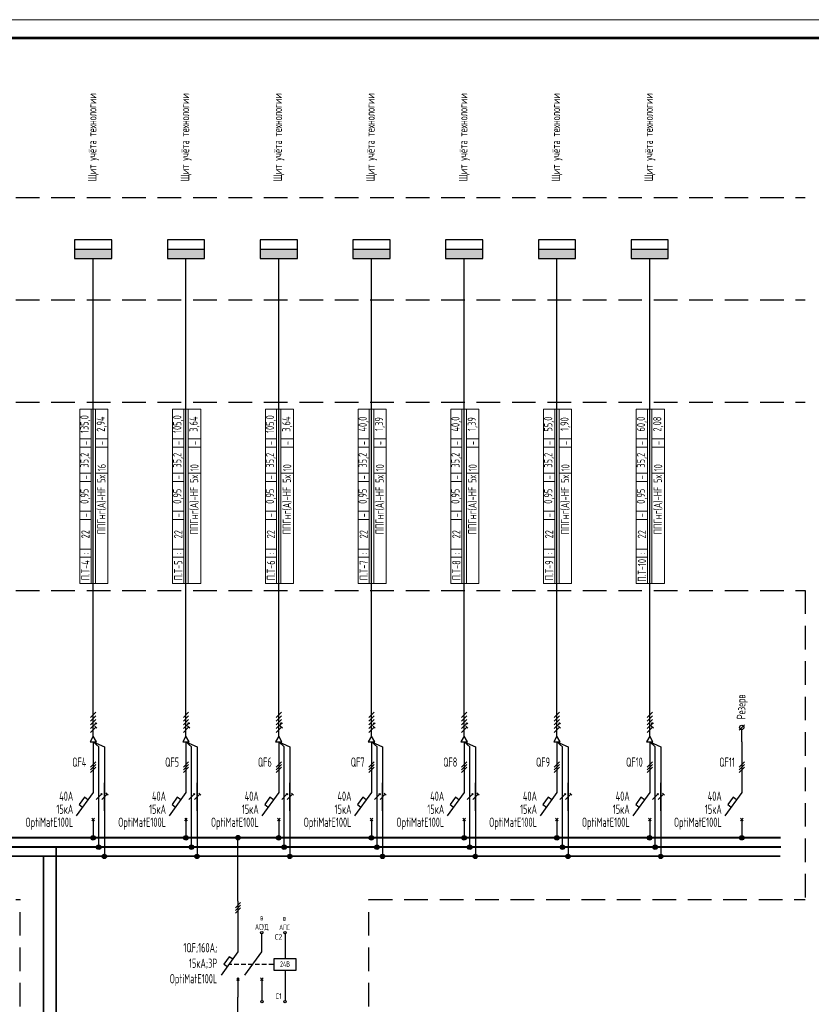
# Model space of a CAD drawing. Header units: millimetres. Extents: x -101899 to 582947, y -77476 to 345289.
# Tile 39 of 100: x 202447 to 223721, y -41005 to -14544. Entities that reach past the tile are written whole.
import ezdxf
from ezdxf.enums import TextEntityAlignment as Align

# ---------------------------------------------------------------- set-up
doc = ezdxf.new("R2010")
doc.units = ezdxf.units.MM
doc.linetypes.add('штриховая2', pattern=[9.525, 6.35, -3.175])
doc.layers.get('Defpoints').update_dxf_attribs({"color": 253})
doc.layers.add('$_Блоки', color=7, linetype='Continuous')
doc.layers.add('текст', color=7, linetype='Continuous', lineweight=20)
doc.layers.add('ФОРМАТ', color=7, linetype='Continuous', lineweight=18)
doc.styles.add('$_Electrical_gost', font='cs_gost2304.shx', dxfattribs={"width": 0.8})
doc.styles.add('Electrical_gost', font='cs_gost2304.shx', dxfattribs={"height": 250})

# ---------------------------------------------------------------- blocks, each defined once
blk = doc.blocks.new('Точка соединения')
blk.add_hatch(color=256).paths.add_polyline_path([(0.6, 0, 1), (-0.6, 0, 1)])
blk.add_hatch(color=256).paths.add_polyline_path([(0.6, 0, 1), (-0.6, 0, 1)])
blk.add_circle((0, 0), 0.6)
blk.add_circle((0, 0), 0.6)
blk = doc.blocks.new('*U29')
for p, q in [((0, 25.74), (0, 12.14)), ((0.71, 20.36), (-0.71, 18.94)), ((0.71, 19.65), (-0.71, 18.24)), ((0.71, 18.94), (-0.71, 17.53)), ((0, 12.14), (-4.55, 5.86)), ((-0.35, 5.2), (0.35, 4.49)), ((-0.35, 4.49), (0.35, 5.2)), ((0, 4.84), (0, 0))]:
    blk.add_line(p, q)
blk.add_lwpolyline([(-1.42, 10.18), (-2.35, 10.84), (-3.76, 8.87), (-2.85, 8.21)])
at = {"style": 'Electrical_gost', "flags": 8}
for tag, width, p in [('QF', 0.8, (-1.86, 20.29)), ('ХАРАКТЕРИСТИКА_И_ТОК', 0.8, (-5.38, 11.14)), ('ОТКЛЮЧАЮЩАЯ_СПОСОБНОСТЬ', 0.8, (-5.38, 7.64)), ('МАРКА', 0.6, (-5.38, 4.14))]:
    blk.add_attdef(tag, text='', height=2.5, dxfattribs=dict(at, width=width)).set_placement(p, align=Align.MIDDLE_RIGHT)
blk = doc.blocks.new('*U15')
h = blk.add_hatch(color=256)
h.dxf.hatch_style = 1
h.paths.add_polyline_path([(0.86, -0.29, 1), (0.56, -0.29, 1)])
for p, q in [((0.71, 2.71), (-0.71, 1.29)), ((0, -3.75), (0, 3.75)), ((0.71, 1.71), (-0.71, 0.29)), ((0.71, 0.71), (-0.71, -0.71)), ((0.71, -0.29), (-0.71, -1.71)), ((0.71, -1.29), (-0.71, -2.71)), ((0.99, -1.58), (0.42, -1.01))]:
    blk.add_line(p, q)
blk.add_circle((0.71, -0.29), 0.15)
blk = doc.blocks.new('*U13')
h = blk.add_hatch(color=256)
h.dxf.hatch_style = 1
h.paths.add_polyline_path([(0.86, 0.71, 1), (0.56, 0.71, 1)])
h = blk.add_hatch(color=256)
h.dxf.hatch_style = 1
h.paths.add_polyline_path([(0.86, 0.71, 1), (0.56, 0.71, 1)])
for p, q in [((0, -3.75), (0, 3.75)), ((-0.71, -0.71), (0.71, 0.71))]:
    blk.add_line(p, q)
blk.add_circle((0.71, 0.71), 0.15)
blk.add_circle((0.71, 0.71), 0.15)
blk = doc.blocks.new('*U12')
for p, q in [((0, -3.75), (0, 3.75)), ((-0.71, -0.71), (0.71, 0.71)), ((0.99, 0.42), (0.42, 0.99))]:
    blk.add_line(p, q)
blk = doc.blocks.new('*T367')
at = {"layer": 'Defpoints', "color": 8, "linetype": 'ByBlock', "lineweight": 0, "transparency": 16777216}
for p, q in [((0, 0), (0, 4680)), ((0, 4680), (755, 4680)), ((300, 0), (300, 4680)), ((420, 0), (420, 4680)), ((755, 0), (755, 4680)), ((0, 3880), (300, 3880)), ((420, 3880), (755, 3880)), ((0, 3660), (300, 3660)), ((420, 3660), (755, 3660)), ((0, 2960), (300, 2960)), ((420, 2960), (755, 2960)), ((0, 2740), (300, 2740)), ((0, 1940), (300, 1940)), ((0, 1720), (300, 1720)), ((0, 920), (300, 920)), ((0, 700), (300, 700)), ((0, 0), (755, 0))]:
    blk.add_line(p, q, dxfattribs=at)
at = {"color": 0, "transparency": 16777216, "char_height": 220, "rotation": 90, "style": '$_Electrical_gost'}
for s, insert, width, attachment_point in [('135,0', (150, 4280), 800, 5), ('2,94', (588, 4280), 800, 5), ('-', (150, 3770), 220, 5), ('-', (588, 3770), 220, 5), ('35,2', (150, 3310), 700, 5), ('16', (588, 3010), 600, 4), ('-', (150, 2850), 220, 5), ('{\\C256;ППГнг(А)-HF 5х}', (588, 2910), 2860, 6), ('0,95', (150, 2340), 800, 5), ('-', (150, 1830), 220, 5), ('22', (150, 1320), 800, 5), (':', (150, 810), 220, 5), ('П.Т-4', (150, 350), 700, 5)]:
    blk.add_mtext(s, dxfattribs=dict(at, insert=insert, width=width, attachment_point=attachment_point))
blk = doc.blocks.new('*U19')
at = {"layer": '$_Блоки'}
h = blk.add_hatch(color=0, dxfattribs=at)
h.dxf.hatch_style = 1
h.paths.add_polyline_path([(5, 0), (5, 2.5), (-5, 2.5), (-5, 0)])
at = {"layer": '$_Блоки', "color": 0}
blk.add_line((-5, 2.5), (5, 2.5), dxfattribs=at)
blk.add_lwpolyline([(-5, 0), (5, 0), (5, 5), (-5, 5)], close=True, dxfattribs=at)
at = {"layer": '$_Блоки', "style": 'Electrical_gost', "flags": 1}
for tag, p in [('ПОМЕЩЕНИЕ_№', (-0.37, 27.49)), ('ГРУППА_№', (-0.37, 23.49)), ('НАИМЕНОВАНИЕ', (-0.37, 19.49)), ('ПРИМЕЧАНИЕ', (-0.37, 15.49))]:
    blk.add_attdef(tag, text='', height=2.5, dxfattribs=at).set_placement(p, align=Align.TOP_LEFT)
blk = doc.blocks.new('*T368')
at = {"layer": 'Defpoints', "color": 8, "linetype": 'ByBlock', "lineweight": 0, "transparency": 16777216}
for p, q in [((0, 0), (0, 4680)), ((0, 4680), (755, 4680)), ((300, 0), (300, 4680)), ((420, 0), (420, 4680)), ((755, 0), (755, 4680)), ((0, 3880), (300, 3880)), ((420, 3880), (755, 3880)), ((0, 3660), (300, 3660)), ((420, 3660), (755, 3660)), ((0, 2960), (300, 2960)), ((420, 2960), (755, 2960)), ((0, 2740), (300, 2740)), ((0, 1940), (300, 1940)), ((0, 1720), (300, 1720)), ((0, 920), (300, 920)), ((0, 700), (300, 700)), ((0, 0), (755, 0))]:
    blk.add_line(p, q, dxfattribs=at)
at = {"color": 0, "transparency": 16777216, "char_height": 220, "rotation": 90, "style": '$_Electrical_gost'}
for s, insert, width, attachment_point in [('105,0', (150, 4280), 800, 5), ('3,64', (588, 4280), 800, 5), ('-', (150, 3770), 220, 5), ('-', (588, 3770), 220, 5), ('35,2', (150, 3310), 700, 5), ('10', (588, 3010), 600, 4), ('-', (150, 2850), 220, 5), ('{\\C256;ППГнг(А)-HF 5х}', (588, 2910), 2860, 6), ('0,95', (150, 2340), 800, 5), ('-', (150, 1830), 220, 5), ('22', (150, 1320), 800, 5), (':', (150, 810), 220, 5), ('П.Т-5', (150, 350), 700, 5)]:
    blk.add_mtext(s, dxfattribs=dict(at, insert=insert, width=width, attachment_point=attachment_point))
blk = doc.blocks.new('*T369')
at = {"layer": 'Defpoints', "color": 8, "linetype": 'ByBlock', "lineweight": 0, "transparency": 16777216}
for p, q in [((0, 0), (0, 4680)), ((0, 4680), (755, 4680)), ((300, 0), (300, 4680)), ((420, 0), (420, 4680)), ((755, 0), (755, 4680)), ((0, 3880), (300, 3880)), ((420, 3880), (755, 3880)), ((0, 3660), (300, 3660)), ((420, 3660), (755, 3660)), ((0, 2960), (300, 2960)), ((420, 2960), (755, 2960)), ((0, 2740), (300, 2740)), ((0, 1940), (300, 1940)), ((0, 1720), (300, 1720)), ((0, 920), (300, 920)), ((0, 700), (300, 700)), ((0, 0), (755, 0))]:
    blk.add_line(p, q, dxfattribs=at)
at = {"color": 0, "transparency": 16777216, "char_height": 220, "rotation": 90, "style": '$_Electrical_gost'}
for s, insert, width, attachment_point in [('105,0', (150, 4280), 800, 5), ('3,64', (588, 4280), 800, 5), ('-', (150, 3770), 220, 5), ('-', (588, 3770), 220, 5), ('35,2', (150, 3310), 700, 5), ('10', (588, 3010), 600, 4), ('-', (150, 2850), 220, 5), ('{\\C256;ППГнг(А)-HF 5х}', (588, 2910), 2860, 6), ('0,95', (150, 2340), 800, 5), ('-', (150, 1830), 220, 5), ('22', (150, 1320), 800, 5), (':', (150, 810), 220, 5), ('П.Т-6', (150, 350), 700, 5)]:
    blk.add_mtext(s, dxfattribs=dict(at, insert=insert, width=width, attachment_point=attachment_point))
blk = doc.blocks.new('*T370')
at = {"layer": 'Defpoints', "color": 8, "linetype": 'ByBlock', "lineweight": 0, "transparency": 16777216}
for p, q in [((0, 0), (0, 4680)), ((0, 4680), (755, 4680)), ((300, 0), (300, 4680)), ((420, 0), (420, 4680)), ((755, 0), (755, 4680)), ((0, 3880), (300, 3880)), ((420, 3880), (755, 3880)), ((0, 3660), (300, 3660)), ((420, 3660), (755, 3660)), ((0, 2960), (300, 2960)), ((420, 2960), (755, 2960)), ((0, 2740), (300, 2740)), ((0, 1940), (300, 1940)), ((0, 1720), (300, 1720)), ((0, 920), (300, 920)), ((0, 700), (300, 700)), ((0, 0), (755, 0))]:
    blk.add_line(p, q, dxfattribs=at)
at = {"color": 0, "transparency": 16777216, "char_height": 220, "rotation": 90, "style": '$_Electrical_gost'}
for s, insert, width, attachment_point in [('40,0', (150, 4280), 800, 5), ('1,39', (588, 4280), 800, 5), ('-', (150, 3770), 220, 5), ('-', (588, 3770), 220, 5), ('35,2', (150, 3310), 700, 5), ('10', (588, 3010), 600, 4), ('-', (150, 2850), 220, 5), ('{\\C256;ППГнг(А)-HF 5х}', (588, 2910), 2860, 6), ('0,95', (150, 2340), 800, 5), ('-', (150, 1830), 220, 5), ('22', (150, 1320), 800, 5), (':', (150, 810), 220, 5), ('П.Т-7', (150, 350), 700, 5)]:
    blk.add_mtext(s, dxfattribs=dict(at, insert=insert, width=width, attachment_point=attachment_point))
blk = doc.blocks.new('*T371')
at = {"layer": 'Defpoints', "color": 8, "linetype": 'ByBlock', "lineweight": 0, "transparency": 16777216}
for p, q in [((0, 0), (0, 4680)), ((0, 4680), (755, 4680)), ((300, 0), (300, 4680)), ((420, 0), (420, 4680)), ((755, 0), (755, 4680)), ((0, 3880), (300, 3880)), ((420, 3880), (755, 3880)), ((0, 3660), (300, 3660)), ((420, 3660), (755, 3660)), ((0, 2960), (300, 2960)), ((420, 2960), (755, 2960)), ((0, 2740), (300, 2740)), ((0, 1940), (300, 1940)), ((0, 1720), (300, 1720)), ((0, 920), (300, 920)), ((0, 700), (300, 700)), ((0, 0), (755, 0))]:
    blk.add_line(p, q, dxfattribs=at)
at = {"color": 0, "transparency": 16777216, "char_height": 220, "rotation": 90, "style": '$_Electrical_gost'}
for s, insert, width, attachment_point in [('40,0', (150, 4280), 800, 5), ('1,39', (588, 4280), 800, 5), ('-', (150, 3770), 220, 5), ('-', (588, 3770), 220, 5), ('35,2', (150, 3310), 700, 5), ('10', (588, 3010), 600, 4), ('-', (150, 2850), 220, 5), ('{\\C256;ППГнг(А)-HF 5х}', (588, 2910), 2860, 6), ('0,95', (150, 2340), 800, 5), ('-', (150, 1830), 220, 5), ('22', (150, 1320), 800, 5), (':', (150, 810), 220, 5), ('П.Т-8', (150, 350), 700, 5)]:
    blk.add_mtext(s, dxfattribs=dict(at, insert=insert, width=width, attachment_point=attachment_point))
blk = doc.blocks.new('*T372')
at = {"layer": 'Defpoints', "color": 8, "linetype": 'ByBlock', "lineweight": 0, "transparency": 16777216}
for p, q in [((0, 0), (0, 4680)), ((0, 4680), (755, 4680)), ((300, 0), (300, 4680)), ((420, 0), (420, 4680)), ((755, 0), (755, 4680)), ((0, 3880), (300, 3880)), ((420, 3880), (755, 3880)), ((0, 3660), (300, 3660)), ((420, 3660), (755, 3660)), ((0, 2960), (300, 2960)), ((420, 2960), (755, 2960)), ((0, 2740), (300, 2740)), ((0, 1940), (300, 1940)), ((0, 1720), (300, 1720)), ((0, 920), (300, 920)), ((0, 700), (300, 700)), ((0, 0), (755, 0))]:
    blk.add_line(p, q, dxfattribs=at)
at = {"color": 0, "transparency": 16777216, "char_height": 220, "rotation": 90, "style": '$_Electrical_gost'}
for s, insert, width, attachment_point in [('55,0', (150, 4280), 800, 5), ('1,90', (588, 4280), 800, 5), ('-', (150, 3770), 220, 5), ('-', (588, 3770), 220, 5), ('35,2', (150, 3310), 700, 5), ('10', (588, 3010), 600, 4), ('-', (150, 2850), 220, 5), ('{\\C256;ППГнг(А)-HF 5х}', (588, 2910), 2860, 6), ('0,95', (150, 2340), 800, 5), ('-', (150, 1830), 220, 5), ('22', (150, 1320), 800, 5), (':', (150, 810), 220, 5), ('П.Т-9', (150, 350), 700, 5)]:
    blk.add_mtext(s, dxfattribs=dict(at, insert=insert, width=width, attachment_point=attachment_point))
blk = doc.blocks.new('*T373')
at = {"layer": 'Defpoints', "color": 8, "linetype": 'ByBlock', "lineweight": 0, "transparency": 16777216}
for p, q in [((0, 0), (0, 4680)), ((0, 4680), (755, 4680)), ((300, 0), (300, 4680)), ((420, 0), (420, 4680)), ((755, 0), (755, 4680)), ((0, 3880), (300, 3880)), ((420, 3880), (755, 3880)), ((0, 3660), (300, 3660)), ((420, 3660), (755, 3660)), ((0, 2960), (300, 2960)), ((420, 2960), (755, 2960)), ((0, 2740), (300, 2740)), ((0, 1940), (300, 1940)), ((0, 1720), (300, 1720)), ((0, 920), (300, 920)), ((0, 700), (300, 700)), ((0, 0), (755, 0))]:
    blk.add_line(p, q, dxfattribs=at)
at = {"color": 0, "transparency": 16777216, "char_height": 220, "rotation": 90, "style": '$_Electrical_gost'}
for s, insert, width, attachment_point in [('60,0', (150, 4280), 800, 5), ('2,08', (588, 4280), 800, 5), ('-', (150, 3770), 220, 5), ('-', (588, 3770), 220, 5), ('35,2', (150, 3310), 700, 5), ('10', (588, 3010), 600, 4), ('-', (150, 2850), 220, 5), ('{\\C256;ППГнг(А)-HF 5х}', (588, 2910), 2860, 6), ('0,95', (150, 2340), 800, 5), ('-', (150, 1830), 220, 5), ('22', (150, 1320), 800, 5), (':', (150, 810), 220, 5), ('П.Т-10', (150, 350), 700, 5)]:
    blk.add_mtext(s, dxfattribs=dict(at, insert=insert, width=width, attachment_point=attachment_point))
blk = doc.blocks.new('*U374')
at = {"layer": 'ФОРМАТ'}
blk.add_lwpolyline([(594, 420), (594, 0), (0, 0), (0, 420)], close=True, dxfattribs=at)
at = {"layer": 'ФОРМАТ', "lineweight": 53}
blk.add_lwpolyline([(20, 5), (589, 5), (589, 415), (20, 415)], close=True, dxfattribs=at)

msp = doc.modelspace()

# ---------------------------------------------------------------- linework, layer by layer
for p, q in [((208384.1, -38269.5), (208242.6, -38410.9)), ((208384.1, -38340.2), (208242.6, -38481.6)), ((208313.4, -38237.6), (208313.4, -39597.6)), ((208384.1, -38410.9), (208242.6, -38552.3)), ((208313.4, -39597.6), (207858.1, -40226.3)), ((208278, -40292.3), (208348.7, -40363.1)), ((208278, -40363.1), (208348.7, -40292.3)), ((208313.4, -40327.7), (208313.4, -40812))]:
    msp.add_line(p, q)
at = {"linetype": 'штриховая2', "ltscale": 100}
for points in [[(193771, -19327.1), (223554.4, -19327.1)], [(193771, -22077.1), (223554.4, -22077.1)], [(193771, -24827.1), (223554.4, -24827.1)], [(193771, -29880.3), (223554.4, -29880.3)], [(223554.4, -29880.3), (223554.4, -38187.2)], [(193771, -38187.2), (202462, -38187.2)], [(211831.1, -50590.1), (202462, -50590.1), (202462, -38187.2)], [(211831.1, -50590.1), (211831.1, -38187.2)], [(211831.1, -38187.2), (223554.4, -38187.2)]]:
    msp.add_lwpolyline(points, dxfattribs=at)
for points in [[(204423.8, -33801.1), (204423.8, -20964.8)], [(206916.2, -33801.1), (206916.2, -20964.8)], [(209408.6, -33801.1), (209408.6, -20964.8)], [(211901, -33801.1), (211901, -20964.8)], [(214393.4, -33801.1), (214393.4, -20964.8)], [(216885.8, -33801.1), (216885.8, -20964.8)], [(219378.2, -33801.1), (219378.2, -20964.8)], [(221780, -33636.6), (221924.8, -33491.7)], [(204510.5, -33951.2), (204423.8, -33801.1), (204337.1, -33951.2), (204510.5, -33951.2)], [(207002.9, -33951.2), (206916.2, -33801.1), (206829.5, -33951.2), (207002.9, -33951.2)], [(209495.3, -33951.2), (209408.6, -33801.1), (209321.9, -33951.2), (209495.3, -33951.2)], [(211987.7, -33951.2), (211901, -33801.1), (211814.3, -33951.2), (211987.7, -33951.2)], [(214480.1, -33951.2), (214393.4, -33801.1), (214306.7, -33951.2), (214480.1, -33951.2)], [(216972.5, -33951.2), (216885.8, -33801.1), (216799.1, -33951.2), (216972.5, -33951.2)], [(219464.9, -33951.2), (219378.2, -33801.1), (219291.5, -33951.2), (219464.9, -33951.2)], [(221852.4, -33951.2), (221852.4, -33621.8)], [(204573.8, -36775.6), (204573.8, -34084.7), (204423.8, -33951.2), (204723.8, -34084.7), (204723.8, -37025.6)], [(207066.2, -36775.6), (207066.2, -34084.7), (206916.2, -33951.2), (207216.2, -34084.7), (207216.2, -37025.6)], [(209558.6, -36775.6), (209558.6, -34084.7), (209408.6, -33951.2), (209708.6, -34084.7), (209708.6, -37025.6)], [(212051, -36775.6), (212051, -34084.7), (211901, -33951.2), (212201, -34084.7), (212201, -37025.6)], [(214543.4, -36775.6), (214543.4, -34084.7), (214393.4, -33951.2), (214693.4, -34084.7), (214693.4, -37025.6)], [(217035.8, -36775.6), (217035.8, -34084.7), (216885.8, -33951.2), (217185.8, -34084.7), (217185.8, -37025.6)], [(219528.2, -36775.6), (219528.2, -34084.7), (219378.2, -33951.2), (219678.2, -34084.7), (219678.2, -37025.6)], [(208313.4, -38237.6), (208313.3, -36525.6)], [(208498.6, -40226.3), (208953.9, -39597.6), (208953.9, -39111.9)], [(209577.1, -39114.1), (209578.8, -39787.3)], [(208171.1, -39794.1), (208078.3, -39727.8), (207937.3, -39925.1), (208028.4, -39991.1)], [(208147.3, -39937.3), (208085.7, -39937.3)], [(208334, -39937.3), (208210.8, -39937.3)], [(208520.7, -39937.3), (208397.5, -39937.3)], [(208707.4, -39937.3), (208584.1, -39937.3)], [(208894.1, -39937.3), (208770.8, -39937.3)], [(209080.8, -39937.3), (208957.5, -39937.3)], [(209267.5, -39937.3), (209144.2, -39937.3)], [(209578.8, -40087.3), (209579.5, -40900.6)], [(208989.3, -40363.1), (208918.6, -40292.3)], [(208918.6, -40363.1), (208989.3, -40292.3)], [(208953.9, -40327.7), (208953.9, -40900.6)], [(208313.4, -46513), (208313.4, -40812)]]:
    msp.add_lwpolyline(points)
at = {"const_width": 50}
for points in [[(195010.2, -36525.6), (222901.4, -36525.6)], [(195010.2, -36775.6), (222905.4, -36775.6)], [(203425.1, -49011.5), (203425.2, -36775.6)], [(195010.2, -37025.6), (222891, -37025.6)], [(203085.3, -49559.3), (203085.3, -37025.6)]]:
    msp.add_lwpolyline(points, dxfattribs=at)
msp.add_lwpolyline([(209278.8, -40087.3), (209878.8, -40087.3), (209878.8, -39787.3), (209278.8, -39787.3)], close=True)
for centre, radius in [((221852.4, -33564.1), 57.6), ((208953.6, -39081.8), 32.3), ((209576.7, -39081.8), 32.3), ((208956.4, -40932.9), 32.3), ((209579.6, -40932.9), 32.3)]:
    msp.add_circle(centre, radius)

# ---------------------------------------------------------------- block references
at = {"xscale": 100, "yscale": 100, "zscale": 100}
for name, p in [('*U374', (181185.8, -56544.8)), ('*U19', (204423.8, -20964.8)), ('*U19', (206916.2, -20964.8)), ('*U19', (209408.6, -20964.8)), ('*U19', (211901, -20964.8)), ('*U19', (214393.4, -20964.8)), ('*U19', (216885.8, -20964.8)), ('*U19', (219378.2, -20964.8)), ('*U15', (204423.8, -33426.1)), ('*U15', (206916.2, -33426.1)), ('*U15', (209408.6, -33426.1)), ('*U15', (211901, -33426.1)), ('*U15', (214393.4, -33426.1)), ('*U15', (216885.8, -33426.1)), ('*U15', (219378.2, -33426.1)), ('*U13', (204573.8, -35430.1)), ('*U12', (204723.8, -35430.1)), ('*U13', (207066.2, -35430.1)), ('*U12', (207216.2, -35430.1)), ('*U13', (209558.6, -35430.1)), ('*U12', (209708.6, -35430.1)), ('*U13', (212051, -35430.1)), ('*U12', (212201, -35430.1)), ('*U13', (214543.4, -35430.1)), ('*U12', (214693.4, -35430.1)), ('*U13', (217035.8, -35430.1)), ('*U12', (217185.8, -35430.1)), ('*U13', (219528.2, -35430.1)), ('*U12', (219678.2, -35430.1)), ('Точка соединения', (204420.3, -36530.4)), ('Точка соединения', (206912.7, -36530.4)), ('Точка соединения', (209405.1, -36530.4)), ('Точка соединения', (211897.5, -36530.4)), ('Точка соединения', (214389.9, -36530.4)), ('Точка соединения', (216882.3, -36530.4)), ('Точка соединения', (219374.7, -36530.4)), ('Точка соединения', (221852.4, -36529.2)), ('Точка соединения', (204570.3, -36780.4)), ('Точка соединения', (207062.7, -36780.4)), ('Точка соединения', (209555.1, -36780.4)), ('Точка соединения', (212047.5, -36780.4)), ('Точка соединения', (214539.9, -36780.4)), ('Точка соединения', (217032.3, -36780.4)), ('Точка соединения', (219524.7, -36780.4)), ('Точка соединения', (204720.3, -37030.4)), ('Точка соединения', (207212.7, -37030.4)), ('Точка соединения', (209705.1, -37030.4)), ('Точка соединения', (212197.5, -37030.4)), ('Точка соединения', (214689.9, -37030.4)), ('Точка соединения', (217182.3, -37030.4)), ('Точка соединения', (219674.7, -37030.4))]:
    msp.add_blockref(name, p, dxfattribs=at)
for name, p in [('*T367', (204063.8, -29692.3)), ('*T368', (206556.2, -29692.3)), ('*T369', (209048.6, -29692.3)), ('*T370', (211541, -29692.3)), ('*T371', (214033.4, -29692.3)), ('*T372', (216525.8, -29692.3)), ('*T373', (219018.2, -29692.3))]:
    msp.add_blockref(name, p)
ref = msp.add_blockref('*U29', (204423.8, -36525.6), dxfattribs=dict(xscale=100, yscale=100, zscale=100))
ref.add_attrib('QF', 'QF4', dxfattribs={"height": 250, "style": 'Electrical_gost', "width": 0.8}).set_placement((204237.3, -34496.6), align=Align.MIDDLE_RIGHT)
ref.add_attrib('ХАРАКТЕРИСТИКА_И_ТОК', '40А', dxfattribs={"height": 250, "style": 'Electrical_gost', "width": 0.8}).set_placement((203886.2, -35411.4), align=Align.MIDDLE_RIGHT)
ref.add_attrib('ОТКЛЮЧАЮЩАЯ_СПОСОБНОСТЬ', '15кА', dxfattribs={"height": 250, "style": 'Electrical_gost', "width": 0.8}).set_placement((203886.2, -35761.4), align=Align.MIDDLE_RIGHT)
ref.add_attrib('МАРКА', 'OptiMatE100L', dxfattribs={"height": 250, "style": 'Electrical_gost', "width": 0.7}).set_placement((203886.2, -36111.4), align=Align.MIDDLE_RIGHT)
ref = msp.add_blockref('*U29', (206916.2, -36525.6), dxfattribs=dict(xscale=100, yscale=100, zscale=100))
ref.add_attrib('QF', 'QF5', dxfattribs={"height": 250, "style": 'Electrical_gost', "width": 0.8}).set_placement((206729.7, -34496.6), align=Align.MIDDLE_RIGHT)
ref.add_attrib('ХАРАКТЕРИСТИКА_И_ТОК', '40А', dxfattribs={"height": 250, "style": 'Electrical_gost', "width": 0.8}).set_placement((206378.6, -35411.4), align=Align.MIDDLE_RIGHT)
ref.add_attrib('ОТКЛЮЧАЮЩАЯ_СПОСОБНОСТЬ', '15кА', dxfattribs={"height": 250, "style": 'Electrical_gost', "width": 0.8}).set_placement((206378.6, -35761.4), align=Align.MIDDLE_RIGHT)
ref.add_attrib('МАРКА', 'OptiMatE100L', dxfattribs={"height": 250, "style": 'Electrical_gost', "width": 0.7}).set_placement((206378.6, -36111.4), align=Align.MIDDLE_RIGHT)
ref = msp.add_blockref('*U29', (209408.6, -36525.6), dxfattribs=dict(xscale=100, yscale=100, zscale=100))
ref.add_attrib('QF', 'QF6', dxfattribs={"height": 250, "style": 'Electrical_gost', "width": 0.8}).set_placement((209222.1, -34496.6), align=Align.MIDDLE_RIGHT)
ref.add_attrib('ХАРАКТЕРИСТИКА_И_ТОК', '40А', dxfattribs={"height": 250, "style": 'Electrical_gost', "width": 0.8}).set_placement((208871, -35411.4), align=Align.MIDDLE_RIGHT)
ref.add_attrib('ОТКЛЮЧАЮЩАЯ_СПОСОБНОСТЬ', '15кА', dxfattribs={"height": 250, "style": 'Electrical_gost', "width": 0.8}).set_placement((208871, -35761.4), align=Align.MIDDLE_RIGHT)
ref.add_attrib('МАРКА', 'OptiMatE100L', dxfattribs={"height": 250, "style": 'Electrical_gost', "width": 0.7}).set_placement((208871, -36111.4), align=Align.MIDDLE_RIGHT)
ref = msp.add_blockref('*U29', (211901, -36525.6), dxfattribs=dict(xscale=100, yscale=100, zscale=100))
ref.add_attrib('QF', 'QF7', dxfattribs={"height": 250, "style": 'Electrical_gost', "width": 0.8}).set_placement((211714.5, -34496.6), align=Align.MIDDLE_RIGHT)
ref.add_attrib('ХАРАКТЕРИСТИКА_И_ТОК', '40А', dxfattribs={"height": 250, "style": 'Electrical_gost', "width": 0.8}).set_placement((211363.4, -35411.4), align=Align.MIDDLE_RIGHT)
ref.add_attrib('ОТКЛЮЧАЮЩАЯ_СПОСОБНОСТЬ', '15кА', dxfattribs={"height": 250, "style": 'Electrical_gost', "width": 0.8}).set_placement((211363.4, -35761.4), align=Align.MIDDLE_RIGHT)
ref.add_attrib('МАРКА', 'OptiMatE100L', dxfattribs={"height": 250, "style": 'Electrical_gost', "width": 0.7}).set_placement((211363.4, -36111.4), align=Align.MIDDLE_RIGHT)
ref = msp.add_blockref('*U29', (214393.4, -36525.6), dxfattribs=dict(xscale=100, yscale=100, zscale=100))
ref.add_attrib('QF', 'QF8', dxfattribs={"height": 250, "style": 'Electrical_gost', "width": 0.8}).set_placement((214206.9, -34496.6), align=Align.MIDDLE_RIGHT)
ref.add_attrib('ХАРАКТЕРИСТИКА_И_ТОК', '40А', dxfattribs={"height": 250, "style": 'Electrical_gost', "width": 0.8}).set_placement((213855.8, -35411.4), align=Align.MIDDLE_RIGHT)
ref.add_attrib('ОТКЛЮЧАЮЩАЯ_СПОСОБНОСТЬ', '15кА', dxfattribs={"height": 250, "style": 'Electrical_gost', "width": 0.8}).set_placement((213855.8, -35761.4), align=Align.MIDDLE_RIGHT)
ref.add_attrib('МАРКА', 'OptiMatE100L', dxfattribs={"height": 250, "style": 'Electrical_gost', "width": 0.7}).set_placement((213855.8, -36111.4), align=Align.MIDDLE_RIGHT)
ref = msp.add_blockref('*U29', (216885.8, -36525.6), dxfattribs=dict(xscale=100, yscale=100, zscale=100))
ref.add_attrib('QF', 'QF9', dxfattribs={"height": 250, "style": 'Electrical_gost', "width": 0.8}).set_placement((216699.3, -34496.6), align=Align.MIDDLE_RIGHT)
ref.add_attrib('ХАРАКТЕРИСТИКА_И_ТОК', '40А', dxfattribs={"height": 250, "style": 'Electrical_gost', "width": 0.8}).set_placement((216348.2, -35411.4), align=Align.MIDDLE_RIGHT)
ref.add_attrib('ОТКЛЮЧАЮЩАЯ_СПОСОБНОСТЬ', '15кА', dxfattribs={"height": 250, "style": 'Electrical_gost', "width": 0.8}).set_placement((216348.2, -35761.4), align=Align.MIDDLE_RIGHT)
ref.add_attrib('МАРКА', 'OptiMatE100L', dxfattribs={"height": 250, "style": 'Electrical_gost', "width": 0.7}).set_placement((216348.2, -36111.4), align=Align.MIDDLE_RIGHT)
ref = msp.add_blockref('*U29', (219378.2, -36525.6), dxfattribs=dict(xscale=100, yscale=100, zscale=100))
ref.add_attrib('QF', 'QF10', dxfattribs={"height": 250, "style": 'Electrical_gost', "width": 0.8}).set_placement((219191.7, -34496.6), align=Align.MIDDLE_RIGHT)
ref.add_attrib('ХАРАКТЕРИСТИКА_И_ТОК', '40А', dxfattribs={"height": 250, "style": 'Electrical_gost', "width": 0.8}).set_placement((218840.6, -35411.4), align=Align.MIDDLE_RIGHT)
ref.add_attrib('ОТКЛЮЧАЮЩАЯ_СПОСОБНОСТЬ', '15кА', dxfattribs={"height": 250, "style": 'Electrical_gost', "width": 0.8}).set_placement((218840.6, -35761.4), align=Align.MIDDLE_RIGHT)
ref.add_attrib('МАРКА', 'OptiMatE100L', dxfattribs={"height": 250, "style": 'Electrical_gost', "width": 0.7}).set_placement((218840.6, -36111.4), align=Align.MIDDLE_RIGHT)
ref = msp.add_blockref('*U29', (221852.4, -36525.6), dxfattribs=dict(xscale=100, yscale=100, zscale=100))
ref.add_attrib('QF', 'QF11', dxfattribs={"height": 250, "style": 'Electrical_gost', "width": 0.8}).set_placement((221665.9, -34496.6), align=Align.MIDDLE_RIGHT)
ref.add_attrib('ХАРАКТЕРИСТИКА_И_ТОК', '40А', dxfattribs={"height": 250, "style": 'Electrical_gost', "width": 0.8}).set_placement((221314.8, -35411.5), align=Align.MIDDLE_RIGHT)
ref.add_attrib('ОТКЛЮЧАЮЩАЯ_СПОСОБНОСТЬ', '15кА', dxfattribs={"height": 250, "style": 'Electrical_gost', "width": 0.8}).set_placement((221314.8, -35761.5), align=Align.MIDDLE_RIGHT)
ref.add_attrib('МАРКА', 'OptiMatE100L', dxfattribs={"height": 250, "style": 'Electrical_gost', "width": 0.7}).set_placement((221314.8, -36111.5), align=Align.MIDDLE_RIGHT)
at = {"color": 7, "xscale": 100, "yscale": 100, "zscale": 100}
msp.add_blockref('Точка соединения', (208313.3, -36525.6), dxfattribs=at)

# ---------------------------------------------------------------- texts
at = {"layer": 'текст', "linetype": 'Continuous', "char_height": 230, "attachment_point": 4, "rotation": 90, "style": '$_Electrical_gost'}
for s, insert, width in [('Щит учёта технологии', (204426.1, -18888.6), 2809.15), ('Щит учёта технологии', (206918.5, -18888.6), 2809.15), ('Щит учёта технологии', (209410.9, -18888.6), 2809.15), ('Щит учёта технологии', (211903.3, -18888.6), 2809.15), ('Щит учёта технологии', (214395.7, -18888.6), 2809.15), ('Щит учёта технологии', (216888.1, -18888.6), 2809.15), ('Щит учёта технологии', (219380.5, -18888.6), 2809.15), ('Резерв', (221865.6, -33346.2), 580.135)]:
    msp.add_mtext(s, dxfattribs=dict(at, insert=insert, width=width))
at = {"layer": 'текст'}
for s, insert, char_height, width, attachment_point, style in [('{\\W0.8;в \\PАСУД}', (208952.2, -38814.7), 150, 661.306, 5, 'Electrical_gost'), ('{\\W0.8;в \\PАПС}', (209564.5, -38812.7), 150, 661.306, 5, 'Electrical_gost'), ('С2', (209406.3, -39193.8), 150, 238.075, 5, 'Electrical_gost'), ('1QF;160A;\\P15кА;3Р\\POptiMatE100L', (207755.7, -39938.1), 250, 1785.179, 6, '$_Electrical_gost'), ('{\\W0.8;24В}', (209576.9, -39924.3), 150, 352.467, 5, 'Electrical_gost'), ('С1', (209405.5, -40786.7), 150, 238.075, 5, 'Electrical_gost')]:
    msp.add_mtext(s, dxfattribs=dict(at, insert=insert, char_height=char_height, width=width, attachment_point=attachment_point, style=style))

doc.saveas('drawing.dxf')
